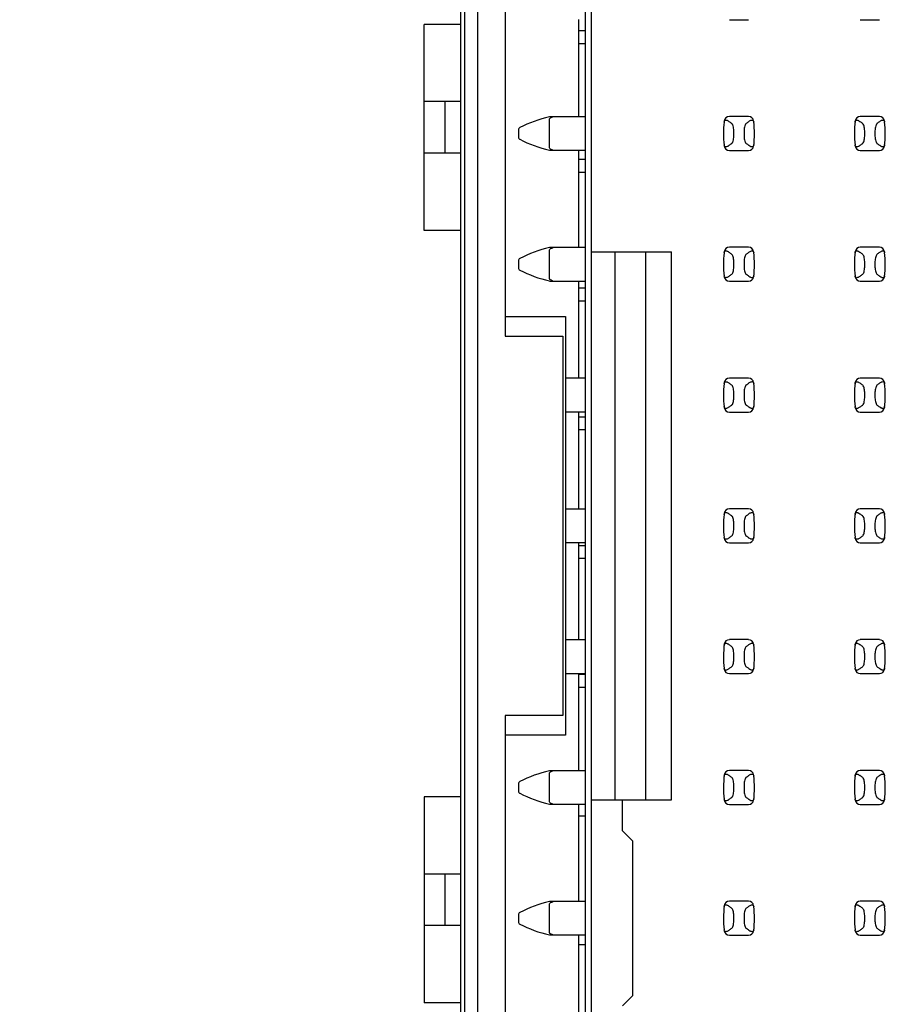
# Model space of a CAD drawing. Header units: inches. Extents: x 0 to 34, y 0 to 22.
# Tile 11 of 36: x 6.2 to 7.6, y 12.5 to 14. Entities that reach past the tile are written whole.
import ezdxf

# ---------------------------------------------------------------- set-up
doc = ezdxf.new("R2010")
doc.units = ezdxf.units.IN
doc.header["$LTSCALE"] = 1.87
doc.header["$MEASUREMENT"] = 0
doc.layers.get('0').update_dxf_attribs({"linetype": 'CONTINUOUS'})
doc.layers.add('DIMENSIONS', color=7, linetype='CONTINUOUS')
doc.styles.get("Standard").update_dxf_attribs({"font": 'txt', "width": 0.8})
doc.dimstyles.new('DIMSTYLE_1', dxfattribs={"dimtxt": 0.125, "dimasz": 0.18, "dimexe": 0.125, "dimexo": 0.0625, "dimgap": 0.03125, "dimtad": 0, "dimtih": 1, "dimtoh": 1, "dimlfac": 0.5, "dimzin": 4, "dimdsep": 46, "dimtxsty": 'STANDARD', "dimblk": '_FILLED', "dimblk1": '_FILLED', "dimblk2": '_FILLED', "dimcen": 0.09, "dimadec": 0, "dimazin": 0, "dimtp": 0.001, "dimtm": 0.001, "dimtfac": 1, "dimtofl": 0, "dimtmove": 0, "dimatfit": 3, "dimldrblk": '_FILLED', "dimfxl": 1, "dimtolj": 1, "dimtzin": 4, "dimarcsym": 0})

# ---------------------------------------------------------------- blocks, each defined once
blk = doc.blocks.new('*D4')
at = {"layer": 'DIMENSIONS', "color": 2, "linetype": 'CONTINUOUS'}
blk.add_line((7.0029, 15.3859), (6.1961, 15.3859), dxfattribs=at)
at = {"layer": 'DIMENSIONS', "color": 2, "linetype": 'CONTINUOUS', "insert": (6.1336, 15.4484), "char_height": 0.125, "width": 1.225, "attachment_point": 3, "line_spacing_factor": 0.9}
blk.add_mtext('4.15{\\Ftxt.shx;\\W1.000000;\\H0.125000; }[105.4]', dxfattribs=at)
blk = doc.blocks.new('_FILLED')
at = {"color": 0, "linetype": 'BYBLOCK'}
blk.add_solid([(0, 0), (-1, 0.1736), (-1, -0.1736)], dxfattribs=at)
blk = doc.blocks.new('*D5')
at = {"layer": 'DIMENSIONS', "color": 2, "linetype": 'CONTINUOUS'}
blk.add_line((6.8779, 16.3739), (6.1961, 16.3739), dxfattribs=at)
at = {"layer": 'DIMENSIONS', "color": 2, "linetype": 'CONTINUOUS', "insert": (6.1336, 16.4364), "char_height": 0.125, "width": 1.225, "attachment_point": 3, "line_spacing_factor": 0.9}
blk.add_mtext('4.64{\\Ftxt.shx;\\W1.000000;\\H0.125000; }[117.9]', dxfattribs=at)
blk = doc.blocks.new('*D6')
at = {"layer": 'DIMENSIONS', "color": 2, "linetype": 'CONTINUOUS'}
blk.add_line((6.8759, 16.7179), (6.1961, 16.7179), dxfattribs=at)
at = {"layer": 'DIMENSIONS', "color": 2, "linetype": 'CONTINUOUS', "insert": (6.1336, 16.7804), "char_height": 0.125, "width": 1.225, "attachment_point": 3, "line_spacing_factor": 0.9}
blk.add_mtext('4.81{\\Ftxt.shx;\\W1.000000;\\H0.125000; }[122.3]', dxfattribs=at)
blk = doc.blocks.new('*D7')
at = {"layer": 'DIMENSIONS', "color": 2, "linetype": 'CONTINUOUS'}
blk.add_line((6.8489, 16.9739), (6.1961, 16.9739), dxfattribs=at)
at = {"layer": 'DIMENSIONS', "color": 2, "linetype": 'CONTINUOUS', "insert": (6.1336, 17.0364), "char_height": 0.125, "width": 1.225, "attachment_point": 3, "line_spacing_factor": 0.9}
blk.add_mtext('4.94{\\Ftxt.shx;\\W1.000000;\\H0.125000; }[125.5]', dxfattribs=at)

msp = doc.modelspace()

# ---------------------------------------------------------------- linework, layer by layer
at = {"color": 7, "linetype": 'CONTINUOUS'}
for p, q in [((6.9114, 6.8459), (6.9114, 16.9739)), ((6.9314, 6.9059), (6.9314, 16.9139)), ((7.0954, 15.3859), (7.0954, 8.4319)), ((7.1053, 8.465), (7.1053, 15.3548)), ((6.9054, 8.5938), (6.9054, 15.2279)), ((6.9734, 14.1199), (6.9734, 13.4999)), ((6.9054, 13.9767), (6.8493, 13.9767)), ((6.8494, 13.6617), (6.8494, 13.9767)), ((7.0854, 13.9843), (7.0854, 13.8355)), ((7.3158, 13.9839), (7.3451, 13.9839)), ((7.5158, 13.9839), (7.5451, 13.9839)), ((7.0954, 13.9669), (7.0854, 13.9669)), ((7.0954, 13.9472), (7.0854, 13.9472)), ((6.9054, 13.8586), (6.8494, 13.8586)), ((6.8808, 13.8586), (6.8809, 13.7798)), ((7.0954, 13.8355), (7.0407, 13.8355)), ((7.0407, 13.7881), (7.0407, 13.8316)), ((7.0444, 13.8347), (7.0461, 13.8355)), ((7.3138, 13.8293), (7.3151, 13.8284)), ((7.3451, 13.8359), (7.3158, 13.8359)), ((7.3527, 13.8289), (7.3531, 13.8273)), ((7.5138, 13.8293), (7.5151, 13.8284)), ((7.5451, 13.8359), (7.5158, 13.8359)), ((7.5527, 13.8289), (7.5531, 13.8273)), ((6.9934, 13.8153), (6.9934, 13.8044)), ((7.3226, 13.8056), (7.3226, 13.8141)), ((7.3383, 13.8141), (7.3383, 13.8056)), ((7.5226, 13.8056), (7.5226, 13.8141)), ((7.5383, 13.8141), (7.5383, 13.8056)), ((7.3082, 13.7908), (7.3078, 13.7924)), ((7.3471, 13.7904), (7.3458, 13.7913)), ((7.5082, 13.7908), (7.5078, 13.7924)), ((7.5471, 13.7904), (7.5458, 13.7913)), ((6.9054, 13.7798), (6.8494, 13.7798)), ((7.0415, 13.7868), (7.0407, 13.7881)), ((7.0407, 13.7843), (7.0954, 13.7843)), ((7.0854, 13.7843), (7.0854, 13.6355)), ((7.3158, 13.7839), (7.3451, 13.7839)), ((7.5158, 13.7839), (7.5451, 13.7839)), ((7.0954, 13.77), (7.0854, 13.77)), ((7.0954, 13.7503), (7.0854, 13.7503)), ((6.9054, 13.6617), (6.8494, 13.6617)), ((7.0954, 13.6355), (7.0407, 13.6355)), ((7.0407, 13.5881), (7.0407, 13.6316)), ((7.0444, 13.6347), (7.0461, 13.6355)), ((7.1053, 13.6288), (7.2273, 13.6288)), ((7.1407, 13.6288), (7.1407, 12.791)), ((7.1879, 12.791), (7.1879, 13.6288)), ((7.2273, 12.791), (7.2273, 13.6288)), ((7.3138, 13.6293), (7.3151, 13.6284)), ((7.3451, 13.6359), (7.3158, 13.6359)), ((7.3527, 13.6289), (7.3531, 13.6273)), ((7.5138, 13.6293), (7.5151, 13.6284)), ((7.5451, 13.6359), (7.5158, 13.6359)), ((7.5527, 13.6289), (7.5531, 13.6273)), ((6.9934, 13.6153), (6.9934, 13.6044)), ((7.3226, 13.6056), (7.3226, 13.6141)), ((7.3383, 13.6141), (7.3383, 13.6056)), ((7.5226, 13.6056), (7.5226, 13.6141)), ((7.5383, 13.6141), (7.5383, 13.6056)), ((7.0415, 13.5868), (7.0407, 13.5881)), ((7.0407, 13.5843), (7.0954, 13.5843)), ((7.0854, 13.5843), (7.0854, 13.4355)), ((7.3082, 13.5908), (7.3078, 13.5924)), ((7.3158, 13.5839), (7.3451, 13.5839)), ((7.3471, 13.5904), (7.3458, 13.5913)), ((7.5082, 13.5908), (7.5078, 13.5924)), ((7.5158, 13.5839), (7.5451, 13.5839)), ((7.5471, 13.5904), (7.5458, 13.5913)), ((7.0954, 13.5732), (7.0854, 13.5732)), ((7.0954, 13.5535), (7.0854, 13.5535)), ((6.9734, 13.5299), (7.0654, 13.5299)), ((7.0654, 13.5299), (7.0654, 12.8899)), ((6.9734, 13.4999), (7.0614, 13.4999)), ((7.0614, 13.4999), (7.0614, 12.9199)), ((7.0954, 13.4355), (7.0654, 13.4355)), ((7.3451, 13.4359), (7.3158, 13.4359)), ((7.5451, 13.4359), (7.5158, 13.4359)), ((7.3138, 13.4293), (7.3151, 13.4284)), ((7.3527, 13.4289), (7.3531, 13.4273)), ((7.5138, 13.4293), (7.5151, 13.4284)), ((7.5527, 13.4289), (7.5531, 13.4273)), ((7.3226, 13.4056), (7.3226, 13.4141)), ((7.3383, 13.4141), (7.3383, 13.4056)), ((7.5226, 13.4056), (7.5226, 13.4141)), ((7.5383, 13.4141), (7.5383, 13.4056)), ((7.3082, 13.3908), (7.3078, 13.3924)), ((7.3471, 13.3904), (7.3458, 13.3913)), ((7.5082, 13.3908), (7.5078, 13.3924)), ((7.5471, 13.3904), (7.5458, 13.3913)), ((7.0654, 13.3843), (7.0954, 13.3843)), ((7.0854, 13.3843), (7.0854, 13.2355)), ((7.0954, 13.3763), (7.0854, 13.3763)), ((7.3158, 13.3839), (7.3451, 13.3839)), ((7.5158, 13.3839), (7.5451, 13.3839)), ((7.0954, 13.3566), (7.0854, 13.3566)), ((7.0954, 13.2355), (7.0654, 13.2355)), ((7.3451, 13.2359), (7.3158, 13.2359)), ((7.5451, 13.2359), (7.5158, 13.2359)), ((7.3138, 13.2293), (7.3151, 13.2284)), ((7.3527, 13.2289), (7.3531, 13.2273)), ((7.5138, 13.2293), (7.5151, 13.2284)), ((7.5527, 13.2289), (7.5531, 13.2273)), ((7.3226, 13.2056), (7.3226, 13.2141)), ((7.3383, 13.2141), (7.3383, 13.2056)), ((7.5226, 13.2056), (7.5226, 13.2141)), ((7.5383, 13.2141), (7.5383, 13.2056)), ((7.3082, 13.1908), (7.3078, 13.1924)), ((7.3471, 13.1904), (7.3458, 13.1913)), ((7.5082, 13.1908), (7.5078, 13.1924)), ((7.5471, 13.1904), (7.5458, 13.1913)), ((7.0654, 13.1843), (7.0954, 13.1843)), ((7.0854, 13.1843), (7.0854, 13.0355)), ((7.0954, 13.1795), (7.0854, 13.1795)), ((7.3158, 13.1839), (7.3451, 13.1839)), ((7.5158, 13.1839), (7.5451, 13.1839)), ((7.0954, 13.1598), (7.0854, 13.1598)), ((7.0954, 13.0355), (7.0654, 13.0355)), ((7.3138, 13.0293), (7.3151, 13.0284)), ((7.3451, 13.0359), (7.3158, 13.0359)), ((7.3527, 13.0289), (7.3531, 13.0273)), ((7.5138, 13.0293), (7.5151, 13.0284)), ((7.5451, 13.0359), (7.5158, 13.0359)), ((7.5527, 13.0289), (7.5531, 13.0273)), ((7.3226, 13.0056), (7.3226, 13.0141)), ((7.3383, 13.0141), (7.3383, 13.0056)), ((7.5226, 13.0056), (7.5226, 13.0141)), ((7.5383, 13.0141), (7.5383, 13.0056)), ((7.0654, 12.9843), (7.0954, 12.9843)), ((7.0854, 12.9843), (7.0854, 12.8355)), ((7.0954, 12.9826), (7.0854, 12.9826)), ((7.3082, 12.9908), (7.3078, 12.9924)), ((7.3158, 12.9839), (7.3451, 12.9839)), ((7.3471, 12.9904), (7.3458, 12.9913)), ((7.5082, 12.9908), (7.5078, 12.9924)), ((7.5158, 12.9839), (7.5451, 12.9839)), ((7.5471, 12.9904), (7.5458, 12.9913)), ((7.0954, 12.9629), (7.0854, 12.9629)), ((6.9734, 12.9199), (6.9734, 12.2999)), ((7.0614, 12.9199), (6.9734, 12.9199)), ((7.0654, 12.8899), (6.9734, 12.8899)), ((7.0954, 12.8355), (7.0407, 12.8355)), ((7.0407, 12.7881), (7.0407, 12.8316)), ((7.0444, 12.8347), (7.0461, 12.8355)), ((7.3138, 12.8293), (7.3151, 12.8284)), ((7.3451, 12.8359), (7.3158, 12.8359)), ((7.3527, 12.8289), (7.3531, 12.8273)), ((7.5138, 12.8293), (7.5151, 12.8284)), ((7.5451, 12.8359), (7.5158, 12.8359)), ((7.5527, 12.8289), (7.5531, 12.8273)), ((6.9934, 12.8153), (6.9934, 12.8044)), ((7.3226, 12.8056), (7.3226, 12.8141)), ((7.3383, 12.8141), (7.3383, 12.8056)), ((7.5226, 12.8056), (7.5226, 12.8141)), ((7.5383, 12.8141), (7.5383, 12.8056)), ((6.9054, 12.7956), (6.8493, 12.7956)), ((6.8494, 12.7956), (6.8494, 12.4806)), ((7.0415, 12.7868), (7.0407, 12.7881)), ((7.0407, 12.7843), (7.0954, 12.7843)), ((7.0854, 12.7843), (7.0854, 12.6355)), ((7.1053, 12.791), (7.2273, 12.791)), ((7.1525, 12.7437), (7.1525, 12.791)), ((7.3082, 12.7908), (7.3078, 12.7924)), ((7.3158, 12.7839), (7.3451, 12.7839)), ((7.3471, 12.7904), (7.3458, 12.7913)), ((7.5082, 12.7908), (7.5078, 12.7924)), ((7.5158, 12.7839), (7.5451, 12.7839)), ((7.5471, 12.7904), (7.5458, 12.7913)), ((7.0954, 12.7661), (7.0854, 12.7661)), ((7.1683, 12.728), (7.1525, 12.7437)), ((7.1683, 12.4918), (7.1683, 12.728)), ((6.9054, 12.6775), (6.8494, 12.6775)), ((6.8808, 12.6775), (6.8809, 12.5987)), ((7.0954, 12.6355), (7.0407, 12.6355)), ((7.0444, 12.6347), (7.0461, 12.6355)), ((7.3451, 12.6359), (7.3158, 12.6359)), ((7.5451, 12.6359), (7.5158, 12.6359)), ((7.0407, 12.5881), (7.0407, 12.6316)), ((7.3138, 12.6293), (7.3151, 12.6284)), ((7.3527, 12.6289), (7.3531, 12.6273)), ((7.5138, 12.6293), (7.5151, 12.6284)), ((7.5527, 12.6289), (7.5531, 12.6273)), ((6.9934, 12.6153), (6.9934, 12.6044)), ((7.3226, 12.6056), (7.3226, 12.6141)), ((7.3383, 12.6141), (7.3383, 12.6056)), ((7.5226, 12.6056), (7.5226, 12.6141)), ((7.5383, 12.6141), (7.5383, 12.6056)), ((6.9054, 12.5987), (6.8494, 12.5987)), ((7.0415, 12.5868), (7.0407, 12.5881)), ((7.3082, 12.5908), (7.3078, 12.5924)), ((7.3471, 12.5904), (7.3458, 12.5913)), ((7.5082, 12.5908), (7.5078, 12.5924)), ((7.5471, 12.5904), (7.5458, 12.5913)), ((7.0407, 12.5843), (7.0954, 12.5843)), ((7.0854, 12.5843), (7.0854, 12.4355)), ((7.3158, 12.5839), (7.3451, 12.5839)), ((7.5158, 12.5839), (7.5451, 12.5839)), ((7.0954, 12.5692), (7.0854, 12.5692)), ((7.1525, 12.476), (7.1683, 12.4918)), ((6.9054, 12.4806), (6.8494, 12.4806))]:
    msp.add_line(p, q, dxfattribs=at)
for centre, radius, start, end in [((7.088, 13.6375), 0.2035, 103.4363, 116.9945), ((7.4643, 13.8099), 0.1575, 173.6288, 186.5479), ((7.3158, 13.828), 0.00787, 90, 173.0471), ((7.3451, 13.828), 0.00787, 6.9529, 90), ((7.1966, 13.8099), 0.1575, 353.0989, 6.5479), ((7.6643, 13.8099), 0.1575, 173.0989, 186.5479), ((7.5158, 13.828), 0.00787, 90, 173.0471), ((7.5451, 13.828), 0.00787, 6.9529, 90), ((7.3966, 13.8099), 0.1575, 353.0989, 6.5479), ((6.9974, 13.8153), 0.00394, 116.9945, 180), ((6.9974, 13.8044), 0.00394, 180, 243.0055), ((7.088, 13.9823), 0.2035, 243.0055, 256.5637), ((7.3158, 13.7918), 0.00787, 186.9529, 270), ((7.3451, 13.7918), 0.00787, 270, 353.0471), ((7.5158, 13.7918), 0.00787, 186.9529, 270), ((7.5451, 13.7918), 0.00787, 270, 353.0471), ((7.088, 13.4375), 0.2035, 103.4363, 116.9945), ((7.4643, 13.6099), 0.1575, 173.6288, 186.5479), ((7.3158, 13.628), 0.00787, 90, 173.0471), ((7.3451, 13.628), 0.00787, 6.9529, 90), ((7.1966, 13.6099), 0.1575, 353.0989, 6.5479), ((7.6643, 13.6099), 0.1575, 173.0989, 186.5479), ((7.5158, 13.628), 0.00787, 90, 173.0471), ((7.5451, 13.628), 0.00787, 6.9529, 90), ((7.3966, 13.6099), 0.1575, 353.0989, 6.5479), ((6.9974, 13.6153), 0.00394, 116.9945, 180), ((6.9974, 13.6044), 0.00394, 180, 243.0055), ((7.088, 13.7823), 0.2035, 243.0055, 256.5637), ((7.3158, 13.5918), 0.00787, 186.9529, 270), ((7.3451, 13.5918), 0.00787, 270, 353.0471), ((7.5158, 13.5918), 0.00787, 186.9529, 270), ((7.5451, 13.5918), 0.00787, 270, 353.0471), ((7.3158, 13.428), 0.00787, 90, 173.0471), ((7.3451, 13.428), 0.00787, 6.9529, 90), ((7.5158, 13.428), 0.00787, 90, 173.0471), ((7.5451, 13.428), 0.00787, 6.9529, 90), ((7.4643, 13.4099), 0.1575, 173.6288, 186.5479), ((7.1966, 13.4099), 0.1575, 353.0989, 6.5479), ((7.6643, 13.4099), 0.1575, 173.0989, 186.5479), ((7.3966, 13.4099), 0.1575, 353.0989, 6.5479), ((7.3158, 13.3918), 0.00787, 186.9529, 270), ((7.3451, 13.3918), 0.00787, 270, 353.0471), ((7.5158, 13.3918), 0.00787, 186.9529, 270), ((7.5451, 13.3918), 0.00787, 270, 353.0471), ((7.3158, 13.228), 0.00787, 90, 173.0471), ((7.3451, 13.228), 0.00787, 6.9529, 90), ((7.5158, 13.228), 0.00787, 90, 173.0471), ((7.5451, 13.228), 0.00787, 6.9529, 90), ((7.4643, 13.2099), 0.1575, 173.6288, 186.5479), ((7.1966, 13.2099), 0.1575, 353.0989, 6.5479), ((7.6643, 13.2099), 0.1575, 173.0989, 186.5479), ((7.3966, 13.2099), 0.1575, 353.0989, 6.5479), ((7.3158, 13.1918), 0.00787, 186.9529, 270), ((7.3451, 13.1918), 0.00787, 270, 353.0471), ((7.5158, 13.1918), 0.00787, 186.9529, 270), ((7.5451, 13.1918), 0.00787, 270, 353.0471), ((7.4643, 13.0099), 0.1575, 173.0989, 186.5479), ((7.3158, 13.028), 0.00787, 90, 173.0471), ((7.3451, 13.028), 0.00787, 6.9529, 90), ((7.1966, 13.0099), 0.1575, 353.0989, 6.5479), ((7.6643, 13.0099), 0.1575, 173.0989, 186.5479), ((7.5158, 13.028), 0.00787, 90, 173.0471), ((7.5451, 13.028), 0.00787, 6.9529, 90), ((7.3966, 13.0099), 0.1575, 353.0989, 6.5479), ((7.3158, 12.9918), 0.00787, 186.9529, 270), ((7.3451, 12.9918), 0.00787, 270, 353.0471), ((7.5158, 12.9918), 0.00787, 186.9529, 270), ((7.5451, 12.9918), 0.00787, 270, 353.0471), ((7.088, 12.6375), 0.2035, 103.4363, 116.9945), ((7.4643, 12.8099), 0.1575, 173.0989, 186.5479), ((7.3158, 12.828), 0.00787, 90, 173.0471), ((7.3451, 12.828), 0.00787, 6.9529, 90), ((7.1966, 12.8099), 0.1575, 353.0989, 6.5479), ((7.6643, 12.8099), 0.1575, 173.0989, 186.5479), ((7.5158, 12.828), 0.00787, 90, 173.0471), ((7.5451, 12.828), 0.00787, 6.9529, 90), ((7.3966, 12.8099), 0.1575, 353.0989, 6.5479), ((6.9974, 12.8153), 0.00394, 116.9945, 180), ((6.9974, 12.8044), 0.00394, 180, 243.0055), ((7.088, 12.9823), 0.2035, 243.0055, 256.5637), ((7.3158, 12.7918), 0.00787, 186.9529, 270), ((7.3451, 12.7918), 0.00787, 270, 353.0471), ((7.5158, 12.7918), 0.00787, 186.9529, 270), ((7.5451, 12.7918), 0.00787, 270, 353.0471), ((7.088, 12.4375), 0.2035, 103.4363, 116.9945), ((7.3158, 12.628), 0.00787, 90, 173.0471), ((7.3451, 12.628), 0.00787, 6.9529, 90), ((7.5158, 12.628), 0.00787, 90, 173.0471), ((7.5451, 12.628), 0.00787, 6.9529, 90), ((6.9974, 12.6153), 0.00394, 116.9945, 180), ((7.4643, 12.6099), 0.1575, 173.0989, 186.5479), ((7.1966, 12.6099), 0.1575, 353.0989, 6.5479), ((7.6643, 12.6099), 0.1575, 173.0989, 186.5479), ((7.3966, 12.6099), 0.1575, 353.0989, 6.5479), ((6.9974, 12.6044), 0.00394, 180, 243.0055), ((7.088, 12.7823), 0.2035, 243.0055, 256.5637), ((7.3158, 12.5918), 0.00787, 186.9529, 270), ((7.3451, 12.5918), 0.00787, 270, 353.0471), ((7.5158, 12.5918), 0.00787, 186.9529, 270), ((7.5451, 12.5918), 0.00787, 270, 353.0471)]:
    msp.add_arc(centre, radius, start, end, dxfattribs=at)
for centre, start_param, end_param in [((7.6866, 13.8634), -2.804032, -2.774684), ((6.9743, 13.8634), -0.366909, -0.33756), ((7.8866, 13.8634), -2.804032, -2.774684), ((7.1743, 13.8634), -0.366909, -0.33756), ((7.6866, 13.7564), 2.774684, 2.804032), ((6.9743, 13.7564), 0.33756, 0.366909), ((7.8866, 13.7564), 2.774684, 2.804032), ((7.1743, 13.7564), 0.33756, 0.366909), ((7.6866, 13.6634), -2.804032, -2.774684), ((6.9743, 13.6634), -0.366909, -0.33756), ((7.8866, 13.6634), -2.804032, -2.774684), ((7.1743, 13.6634), -0.366909, -0.33756), ((7.6866, 13.5564), 2.774684, 2.804032), ((6.9743, 13.5564), 0.33756, 0.366909), ((7.8866, 13.5564), 2.774684, 2.804032), ((7.1743, 13.5564), 0.33756, 0.366909), ((7.6866, 13.4634), -2.804032, -2.774684), ((6.9743, 13.4634), -0.366909, -0.33756), ((7.8866, 13.4634), -2.804032, -2.774684), ((7.1743, 13.4634), -0.366909, -0.33756), ((7.6866, 13.3564), 2.774684, 2.804032), ((6.9743, 13.3564), 0.33756, 0.366909), ((7.8866, 13.3564), 2.774684, 2.804032), ((7.1743, 13.3564), 0.33756, 0.366909), ((7.6866, 13.2634), -2.804032, -2.774684), ((6.9743, 13.2634), -0.366909, -0.33756), ((7.8866, 13.2634), -2.804032, -2.774684), ((7.1743, 13.2634), -0.366909, -0.33756), ((7.6866, 13.1564), 2.774684, 2.804032), ((6.9743, 13.1564), 0.33756, 0.366909), ((7.8866, 13.1564), 2.774684, 2.804032), ((7.1743, 13.1564), 0.33756, 0.366909), ((7.6866, 13.0634), -2.804032, -2.774684), ((6.9743, 13.0634), -0.366909, -0.33756), ((7.8866, 13.0634), -2.804032, -2.774684), ((7.1743, 13.0634), -0.366909, -0.33756), ((7.6866, 12.9564), 2.774684, 2.804032), ((6.9743, 12.9564), 0.33756, 0.366909), ((7.8866, 12.9564), 2.774684, 2.804032), ((7.1743, 12.9564), 0.33756, 0.366909), ((7.6866, 12.8634), -2.804032, -2.774684), ((6.9743, 12.8634), -0.366909, -0.33756), ((7.8866, 12.8634), -2.804032, -2.774684), ((7.1743, 12.8634), -0.366909, -0.33756), ((7.6866, 12.7564), 2.774684, 2.804032), ((6.9743, 12.7564), 0.33756, 0.366909), ((7.8866, 12.7564), 2.774684, 2.804032), ((7.1743, 12.7564), 0.33756, 0.366909), ((7.6866, 12.6634), -2.804032, -2.774684), ((6.9743, 12.6634), -0.366909, -0.33756), ((7.8866, 12.6634), -2.804032, -2.774684), ((7.1743, 12.6634), -0.366909, -0.33756), ((7.6866, 12.5564), 2.774684, 2.804032), ((6.9743, 12.5564), 0.33756, 0.366909), ((7.8866, 12.5564), 2.774684, 2.804032), ((7.1743, 12.5564), 0.33756, 0.366909)]:
    msp.add_ellipse(centre, major_axis=(0.3937, 0), ratio=0.267949, start_param=start_param, end_param=end_param, dxfattribs=at)
for points, knots in [([(7.0407, 13.8316), (7.0408, 13.832), (7.0413, 13.8329), (7.0427, 13.8339), (7.0438, 13.8344), (7.0444, 13.8347)], [0, 0, 0, 0, 0.250852, 0.624902, 1, 1, 1, 1]), ([(7.3078, 13.8273), (7.3079, 13.8283), (7.3085, 13.83), (7.3106, 13.8305), (7.3123, 13.8301), (7.3133, 13.8296), (7.3138, 13.8293)], [0, 0, 0, 0, 0.362079, 0.563606, 0.76903, 1, 1, 1, 1]), ([(7.3226, 13.8141), (7.3226, 13.8166), (7.3222, 13.82), (7.3207, 13.8238), (7.3196, 13.8252), (7.3191, 13.8255)], [0, 0, 0, 0, 0.604658, 0.834309, 1, 1, 1, 1]), ([(7.3418, 13.8255), (7.3413, 13.8252), (7.3403, 13.8238), (7.3387, 13.82), (7.3383, 13.8166), (7.3383, 13.8141)], [0, 0, 0, 0, 0.165672, 0.395352, 1, 1, 1, 1]), ([(7.3458, 13.8284), (7.3464, 13.8289), (7.3475, 13.8296), (7.3493, 13.8304), (7.3513, 13.8305), (7.3524, 13.8295), (7.3527, 13.8289)], [0, 0, 0, 0, 0.275923, 0.516898, 0.733601, 1, 1, 1, 1]), ([(7.5078, 13.8273), (7.5079, 13.8283), (7.5085, 13.83), (7.5106, 13.8305), (7.5123, 13.8301), (7.5133, 13.8296), (7.5138, 13.8293)], [0, 0, 0, 0, 0.362079, 0.563606, 0.76903, 1, 1, 1, 1]), ([(7.5226, 13.8141), (7.5226, 13.8166), (7.5222, 13.82), (7.5207, 13.8238), (7.5196, 13.8252), (7.5191, 13.8255)], [0, 0, 0, 0, 0.604658, 0.834309, 1, 1, 1, 1]), ([(7.5418, 13.8255), (7.5413, 13.8252), (7.5403, 13.8238), (7.5387, 13.82), (7.5383, 13.8166), (7.5383, 13.8141)], [0, 0, 0, 0, 0.165672, 0.395352, 1, 1, 1, 1]), ([(7.5458, 13.8284), (7.5464, 13.8289), (7.5475, 13.8296), (7.5493, 13.8304), (7.5513, 13.8305), (7.5524, 13.8295), (7.5527, 13.8289)], [0, 0, 0, 0, 0.275923, 0.516898, 0.733601, 1, 1, 1, 1]), ([(7.3151, 13.7913), (7.3145, 13.7909), (7.3134, 13.7901), (7.3116, 13.7894), (7.3096, 13.7892), (7.3085, 13.7902), (7.3082, 13.7908)], [0, 0, 0, 0, 0.275924, 0.516898, 0.733602, 1, 1, 1, 1]), ([(7.3191, 13.7942), (7.3196, 13.7946), (7.3207, 13.7959), (7.3222, 13.7997), (7.3226, 13.8031), (7.3226, 13.8056)], [0, 0, 0, 0, 0.165672, 0.395352, 1, 1, 1, 1]), ([(7.3383, 13.8056), (7.3383, 13.8031), (7.3387, 13.7997), (7.3403, 13.7959), (7.3413, 13.7946), (7.3418, 13.7942)], [0, 0, 0, 0, 0.604658, 0.834309, 1, 1, 1, 1]), ([(7.3531, 13.7924), (7.353, 13.7914), (7.3524, 13.7897), (7.3503, 13.7892), (7.3486, 13.7896), (7.3476, 13.7901), (7.3471, 13.7904)], [0, 0, 0, 0, 0.36207, 0.563496, 0.768917, 1, 1, 1, 1]), ([(7.5151, 13.7913), (7.5145, 13.7909), (7.5134, 13.7901), (7.5116, 13.7894), (7.5096, 13.7892), (7.5085, 13.7902), (7.5082, 13.7908)], [0, 0, 0, 0, 0.275924, 0.516898, 0.733602, 1, 1, 1, 1]), ([(7.5191, 13.7942), (7.5196, 13.7946), (7.5207, 13.7959), (7.5222, 13.7997), (7.5226, 13.8031), (7.5226, 13.8056)], [0, 0, 0, 0, 0.165672, 0.395352, 1, 1, 1, 1]), ([(7.5383, 13.8056), (7.5383, 13.8031), (7.5387, 13.7997), (7.5403, 13.7959), (7.5413, 13.7946), (7.5418, 13.7942)], [0, 0, 0, 0, 0.604658, 0.834309, 1, 1, 1, 1]), ([(7.5531, 13.7924), (7.553, 13.7914), (7.5524, 13.7897), (7.5503, 13.7892), (7.5486, 13.7896), (7.5476, 13.7901), (7.5471, 13.7904)], [0, 0, 0, 0, 0.36207, 0.563496, 0.768917, 1, 1, 1, 1]), ([(7.0461, 13.7843), (7.0453, 13.7846), (7.0437, 13.7854), (7.0421, 13.7862), (7.0415, 13.7868)], [0, 0, 0, 0, 0.499969, 1, 1, 1, 1]), ([(7.0407, 13.6316), (7.0408, 13.632), (7.0413, 13.6329), (7.0427, 13.6339), (7.0438, 13.6344), (7.0444, 13.6347)], [0, 0, 0, 0, 0.250852, 0.624902, 1, 1, 1, 1]), ([(7.3078, 13.6273), (7.3079, 13.6283), (7.3085, 13.63), (7.3106, 13.6305), (7.3123, 13.6301), (7.3133, 13.6296), (7.3138, 13.6293)], [0, 0, 0, 0, 0.362079, 0.563606, 0.76903, 1, 1, 1, 1]), ([(7.3226, 13.6141), (7.3226, 13.6166), (7.3222, 13.62), (7.3207, 13.6238), (7.3196, 13.6252), (7.3191, 13.6255)], [0, 0, 0, 0, 0.604658, 0.834309, 1, 1, 1, 1]), ([(7.3418, 13.6255), (7.3413, 13.6252), (7.3403, 13.6238), (7.3387, 13.62), (7.3383, 13.6166), (7.3383, 13.6141)], [0, 0, 0, 0, 0.165672, 0.395352, 1, 1, 1, 1]), ([(7.3458, 13.6284), (7.3464, 13.6289), (7.3475, 13.6296), (7.3493, 13.6304), (7.3513, 13.6305), (7.3524, 13.6295), (7.3527, 13.6289)], [0, 0, 0, 0, 0.275923, 0.516898, 0.733601, 1, 1, 1, 1]), ([(7.5078, 13.6273), (7.5079, 13.6283), (7.5085, 13.63), (7.5106, 13.6305), (7.5123, 13.6301), (7.5133, 13.6296), (7.5138, 13.6293)], [0, 0, 0, 0, 0.362079, 0.563606, 0.76903, 1, 1, 1, 1]), ([(7.5226, 13.6141), (7.5226, 13.6166), (7.5222, 13.62), (7.5207, 13.6238), (7.5196, 13.6252), (7.5191, 13.6255)], [0, 0, 0, 0, 0.604658, 0.834309, 1, 1, 1, 1]), ([(7.5418, 13.6255), (7.5413, 13.6252), (7.5403, 13.6238), (7.5387, 13.62), (7.5383, 13.6166), (7.5383, 13.6141)], [0, 0, 0, 0, 0.165672, 0.395352, 1, 1, 1, 1]), ([(7.5458, 13.6284), (7.5464, 13.6289), (7.5475, 13.6296), (7.5493, 13.6304), (7.5513, 13.6305), (7.5524, 13.6295), (7.5527, 13.6289)], [0, 0, 0, 0, 0.275923, 0.516898, 0.733601, 1, 1, 1, 1]), ([(7.3191, 13.5942), (7.3196, 13.5946), (7.3207, 13.5959), (7.3222, 13.5997), (7.3226, 13.6031), (7.3226, 13.6056)], [0, 0, 0, 0, 0.165672, 0.395352, 1, 1, 1, 1]), ([(7.3383, 13.6056), (7.3383, 13.6031), (7.3387, 13.5997), (7.3403, 13.5959), (7.3413, 13.5946), (7.3418, 13.5942)], [0, 0, 0, 0, 0.604658, 0.834309, 1, 1, 1, 1]), ([(7.5191, 13.5942), (7.5196, 13.5946), (7.5207, 13.5959), (7.5222, 13.5997), (7.5226, 13.6031), (7.5226, 13.6056)], [0, 0, 0, 0, 0.165672, 0.395352, 1, 1, 1, 1]), ([(7.5383, 13.6056), (7.5383, 13.6031), (7.5387, 13.5997), (7.5403, 13.5959), (7.5413, 13.5946), (7.5418, 13.5942)], [0, 0, 0, 0, 0.604658, 0.834309, 1, 1, 1, 1]), ([(7.0461, 13.5843), (7.0453, 13.5846), (7.0437, 13.5854), (7.0421, 13.5862), (7.0415, 13.5868)], [0, 0, 0, 0, 0.499969, 1, 1, 1, 1]), ([(7.3151, 13.5913), (7.3145, 13.5909), (7.3134, 13.5901), (7.3116, 13.5894), (7.3096, 13.5892), (7.3085, 13.5902), (7.3082, 13.5908)], [0, 0, 0, 0, 0.275924, 0.516898, 0.733602, 1, 1, 1, 1]), ([(7.3531, 13.5924), (7.353, 13.5914), (7.3524, 13.5897), (7.3503, 13.5892), (7.3486, 13.5896), (7.3476, 13.5901), (7.3471, 13.5904)], [0, 0, 0, 0, 0.36207, 0.563496, 0.768917, 1, 1, 1, 1]), ([(7.5151, 13.5913), (7.5145, 13.5909), (7.5134, 13.5901), (7.5116, 13.5894), (7.5096, 13.5892), (7.5085, 13.5902), (7.5082, 13.5908)], [0, 0, 0, 0, 0.275924, 0.516898, 0.733602, 1, 1, 1, 1]), ([(7.5531, 13.5924), (7.553, 13.5914), (7.5524, 13.5897), (7.5503, 13.5892), (7.5486, 13.5896), (7.5476, 13.5901), (7.5471, 13.5904)], [0, 0, 0, 0, 0.36207, 0.563496, 0.768917, 1, 1, 1, 1]), ([(7.3078, 13.4273), (7.3079, 13.4283), (7.3085, 13.43), (7.3106, 13.4305), (7.3123, 13.4301), (7.3133, 13.4296), (7.3138, 13.4293)], [0, 0, 0, 0, 0.362079, 0.563606, 0.76903, 1, 1, 1, 1]), ([(7.3458, 13.4284), (7.3464, 13.4289), (7.3475, 13.4296), (7.3493, 13.4304), (7.3513, 13.4305), (7.3524, 13.4295), (7.3527, 13.4289)], [0, 0, 0, 0, 0.275923, 0.516898, 0.733601, 1, 1, 1, 1]), ([(7.5078, 13.4273), (7.5079, 13.4283), (7.5085, 13.43), (7.5106, 13.4305), (7.5123, 13.4301), (7.5133, 13.4296), (7.5138, 13.4293)], [0, 0, 0, 0, 0.362079, 0.563606, 0.76903, 1, 1, 1, 1]), ([(7.5458, 13.4284), (7.5464, 13.4289), (7.5475, 13.4296), (7.5493, 13.4304), (7.5513, 13.4305), (7.5524, 13.4295), (7.5527, 13.4289)], [0, 0, 0, 0, 0.275923, 0.516898, 0.733601, 1, 1, 1, 1]), ([(7.3226, 13.4141), (7.3226, 13.4166), (7.3222, 13.42), (7.3207, 13.4238), (7.3196, 13.4252), (7.3191, 13.4255)], [0, 0, 0, 0, 0.604658, 0.834309, 1, 1, 1, 1]), ([(7.3418, 13.4255), (7.3413, 13.4252), (7.3403, 13.4238), (7.3387, 13.42), (7.3383, 13.4166), (7.3383, 13.4141)], [0, 0, 0, 0, 0.165672, 0.395352, 1, 1, 1, 1]), ([(7.5226, 13.4141), (7.5226, 13.4166), (7.5222, 13.42), (7.5207, 13.4238), (7.5196, 13.4252), (7.5191, 13.4255)], [0, 0, 0, 0, 0.604658, 0.834309, 1, 1, 1, 1]), ([(7.5418, 13.4255), (7.5413, 13.4252), (7.5403, 13.4238), (7.5387, 13.42), (7.5383, 13.4166), (7.5383, 13.4141)], [0, 0, 0, 0, 0.165672, 0.395352, 1, 1, 1, 1]), ([(7.3191, 13.3942), (7.3196, 13.3946), (7.3207, 13.3959), (7.3222, 13.3997), (7.3226, 13.4031), (7.3226, 13.4056)], [0, 0, 0, 0, 0.165672, 0.395352, 1, 1, 1, 1]), ([(7.3383, 13.4056), (7.3383, 13.4031), (7.3387, 13.3997), (7.3403, 13.3959), (7.3413, 13.3946), (7.3418, 13.3942)], [0, 0, 0, 0, 0.604658, 0.834309, 1, 1, 1, 1]), ([(7.5191, 13.3942), (7.5196, 13.3946), (7.5207, 13.3959), (7.5222, 13.3997), (7.5226, 13.4031), (7.5226, 13.4056)], [0, 0, 0, 0, 0.165672, 0.395352, 1, 1, 1, 1]), ([(7.5383, 13.4056), (7.5383, 13.4031), (7.5387, 13.3997), (7.5403, 13.3959), (7.5413, 13.3946), (7.5418, 13.3942)], [0, 0, 0, 0, 0.604658, 0.834309, 1, 1, 1, 1]), ([(7.3151, 13.3913), (7.3145, 13.3909), (7.3134, 13.3901), (7.3116, 13.3894), (7.3096, 13.3892), (7.3085, 13.3902), (7.3082, 13.3908)], [0, 0, 0, 0, 0.275924, 0.516898, 0.733602, 1, 1, 1, 1]), ([(7.3531, 13.3924), (7.353, 13.3914), (7.3524, 13.3897), (7.3503, 13.3892), (7.3486, 13.3896), (7.3476, 13.3901), (7.3471, 13.3904)], [0, 0, 0, 0, 0.36207, 0.563496, 0.768917, 1, 1, 1, 1]), ([(7.5151, 13.3913), (7.5145, 13.3909), (7.5134, 13.3901), (7.5116, 13.3894), (7.5096, 13.3892), (7.5085, 13.3902), (7.5082, 13.3908)], [0, 0, 0, 0, 0.275924, 0.516898, 0.733602, 1, 1, 1, 1]), ([(7.5531, 13.3924), (7.553, 13.3914), (7.5524, 13.3897), (7.5503, 13.3892), (7.5486, 13.3896), (7.5476, 13.3901), (7.5471, 13.3904)], [0, 0, 0, 0, 0.36207, 0.563496, 0.768917, 1, 1, 1, 1]), ([(7.3078, 13.2273), (7.3079, 13.2283), (7.3085, 13.23), (7.3106, 13.2305), (7.3123, 13.2301), (7.3133, 13.2296), (7.3138, 13.2293)], [0, 0, 0, 0, 0.362079, 0.563606, 0.76903, 1, 1, 1, 1]), ([(7.3226, 13.2141), (7.3226, 13.2166), (7.3222, 13.22), (7.3207, 13.2238), (7.3196, 13.2252), (7.3191, 13.2255)], [0, 0, 0, 0, 0.604658, 0.834309, 1, 1, 1, 1]), ([(7.3418, 13.2255), (7.3413, 13.2252), (7.3403, 13.2238), (7.3387, 13.22), (7.3383, 13.2166), (7.3383, 13.2141)], [0, 0, 0, 0, 0.165672, 0.395352, 1, 1, 1, 1]), ([(7.3458, 13.2284), (7.3464, 13.2289), (7.3475, 13.2296), (7.3493, 13.2304), (7.3513, 13.2305), (7.3524, 13.2295), (7.3527, 13.2289)], [0, 0, 0, 0, 0.275923, 0.516898, 0.733601, 1, 1, 1, 1]), ([(7.5078, 13.2273), (7.5079, 13.2283), (7.5085, 13.23), (7.5106, 13.2305), (7.5123, 13.2301), (7.5133, 13.2296), (7.5138, 13.2293)], [0, 0, 0, 0, 0.362079, 0.563606, 0.76903, 1, 1, 1, 1]), ([(7.5226, 13.2141), (7.5226, 13.2166), (7.5222, 13.22), (7.5207, 13.2238), (7.5196, 13.2252), (7.5191, 13.2255)], [0, 0, 0, 0, 0.604658, 0.834309, 1, 1, 1, 1]), ([(7.5418, 13.2255), (7.5413, 13.2252), (7.5403, 13.2238), (7.5387, 13.22), (7.5383, 13.2166), (7.5383, 13.2141)], [0, 0, 0, 0, 0.165672, 0.395352, 1, 1, 1, 1]), ([(7.5458, 13.2284), (7.5464, 13.2289), (7.5475, 13.2296), (7.5493, 13.2304), (7.5513, 13.2305), (7.5524, 13.2295), (7.5527, 13.2289)], [0, 0, 0, 0, 0.275923, 0.516898, 0.733601, 1, 1, 1, 1]), ([(7.3191, 13.1942), (7.3196, 13.1946), (7.3207, 13.1959), (7.3222, 13.1997), (7.3226, 13.2031), (7.3226, 13.2056)], [0, 0, 0, 0, 0.165672, 0.395352, 1, 1, 1, 1]), ([(7.3383, 13.2056), (7.3383, 13.2031), (7.3387, 13.1997), (7.3403, 13.1959), (7.3413, 13.1946), (7.3418, 13.1942)], [0, 0, 0, 0, 0.604658, 0.834309, 1, 1, 1, 1]), ([(7.5191, 13.1942), (7.5196, 13.1946), (7.5207, 13.1959), (7.5222, 13.1997), (7.5226, 13.2031), (7.5226, 13.2056)], [0, 0, 0, 0, 0.165672, 0.395352, 1, 1, 1, 1]), ([(7.5383, 13.2056), (7.5383, 13.2031), (7.5387, 13.1997), (7.5403, 13.1959), (7.5413, 13.1946), (7.5418, 13.1942)], [0, 0, 0, 0, 0.604658, 0.834309, 1, 1, 1, 1]), ([(7.3151, 13.1913), (7.3145, 13.1909), (7.3134, 13.1901), (7.3116, 13.1894), (7.3096, 13.1892), (7.3085, 13.1902), (7.3082, 13.1908)], [0, 0, 0, 0, 0.275924, 0.516898, 0.733602, 1, 1, 1, 1]), ([(7.3531, 13.1924), (7.353, 13.1914), (7.3524, 13.1897), (7.3503, 13.1892), (7.3486, 13.1896), (7.3476, 13.1901), (7.3471, 13.1904)], [0, 0, 0, 0, 0.36207, 0.563496, 0.768917, 1, 1, 1, 1]), ([(7.5151, 13.1913), (7.5145, 13.1909), (7.5134, 13.1901), (7.5116, 13.1894), (7.5096, 13.1892), (7.5085, 13.1902), (7.5082, 13.1908)], [0, 0, 0, 0, 0.275924, 0.516898, 0.733602, 1, 1, 1, 1]), ([(7.5531, 13.1924), (7.553, 13.1914), (7.5524, 13.1897), (7.5503, 13.1892), (7.5486, 13.1896), (7.5476, 13.1901), (7.5471, 13.1904)], [0, 0, 0, 0, 0.36207, 0.563496, 0.768917, 1, 1, 1, 1]), ([(7.3078, 13.0273), (7.3079, 13.0283), (7.3085, 13.03), (7.3106, 13.0305), (7.3123, 13.0301), (7.3133, 13.0296), (7.3138, 13.0293)], [0, 0, 0, 0, 0.362079, 0.563606, 0.76903, 1, 1, 1, 1]), ([(7.3226, 13.0141), (7.3226, 13.0166), (7.3222, 13.02), (7.3207, 13.0238), (7.3196, 13.0252), (7.3191, 13.0255)], [0, 0, 0, 0, 0.604658, 0.834309, 1, 1, 1, 1]), ([(7.3418, 13.0255), (7.3413, 13.0252), (7.3403, 13.0238), (7.3387, 13.02), (7.3383, 13.0166), (7.3383, 13.0141)], [0, 0, 0, 0, 0.165672, 0.395352, 1, 1, 1, 1]), ([(7.3458, 13.0284), (7.3464, 13.0289), (7.3475, 13.0296), (7.3493, 13.0304), (7.3513, 13.0305), (7.3524, 13.0295), (7.3527, 13.0289)], [0, 0, 0, 0, 0.275923, 0.516898, 0.733601, 1, 1, 1, 1]), ([(7.5078, 13.0273), (7.5079, 13.0283), (7.5085, 13.03), (7.5106, 13.0305), (7.5123, 13.0301), (7.5133, 13.0296), (7.5138, 13.0293)], [0, 0, 0, 0, 0.362079, 0.563606, 0.76903, 1, 1, 1, 1]), ([(7.5226, 13.0141), (7.5226, 13.0166), (7.5222, 13.02), (7.5207, 13.0238), (7.5196, 13.0252), (7.5191, 13.0255)], [0, 0, 0, 0, 0.604658, 0.834309, 1, 1, 1, 1]), ([(7.5418, 13.0255), (7.5413, 13.0252), (7.5403, 13.0238), (7.5387, 13.02), (7.5383, 13.0166), (7.5383, 13.0141)], [0, 0, 0, 0, 0.165672, 0.395352, 1, 1, 1, 1]), ([(7.5458, 13.0284), (7.5464, 13.0289), (7.5475, 13.0296), (7.5493, 13.0304), (7.5513, 13.0305), (7.5524, 13.0295), (7.5527, 13.0289)], [0, 0, 0, 0, 0.275923, 0.516898, 0.733601, 1, 1, 1, 1]), ([(7.3191, 12.9942), (7.3196, 12.9946), (7.3207, 12.9959), (7.3222, 12.9997), (7.3226, 13.0031), (7.3226, 13.0056)], [0, 0, 0, 0, 0.165672, 0.395352, 1, 1, 1, 1]), ([(7.3383, 13.0056), (7.3383, 13.0031), (7.3387, 12.9997), (7.3403, 12.9959), (7.3413, 12.9946), (7.3418, 12.9942)], [0, 0, 0, 0, 0.604658, 0.834309, 1, 1, 1, 1]), ([(7.5191, 12.9942), (7.5196, 12.9946), (7.5207, 12.9959), (7.5222, 12.9997), (7.5226, 13.0031), (7.5226, 13.0056)], [0, 0, 0, 0, 0.165672, 0.395352, 1, 1, 1, 1]), ([(7.5383, 13.0056), (7.5383, 13.0031), (7.5387, 12.9997), (7.5403, 12.9959), (7.5413, 12.9946), (7.5418, 12.9942)], [0, 0, 0, 0, 0.604658, 0.834309, 1, 1, 1, 1]), ([(7.3151, 12.9913), (7.3145, 12.9909), (7.3134, 12.9901), (7.3116, 12.9894), (7.3096, 12.9892), (7.3085, 12.9902), (7.3082, 12.9908)], [0, 0, 0, 0, 0.275924, 0.516898, 0.733602, 1, 1, 1, 1]), ([(7.3531, 12.9924), (7.353, 12.9914), (7.3524, 12.9897), (7.3503, 12.9892), (7.3486, 12.9896), (7.3476, 12.9901), (7.3471, 12.9904)], [0, 0, 0, 0, 0.36207, 0.563496, 0.768917, 1, 1, 1, 1]), ([(7.5151, 12.9913), (7.5145, 12.9909), (7.5134, 12.9901), (7.5116, 12.9894), (7.5096, 12.9892), (7.5085, 12.9902), (7.5082, 12.9908)], [0, 0, 0, 0, 0.275924, 0.516898, 0.733602, 1, 1, 1, 1]), ([(7.5531, 12.9924), (7.553, 12.9914), (7.5524, 12.9897), (7.5503, 12.9892), (7.5486, 12.9896), (7.5476, 12.9901), (7.5471, 12.9904)], [0, 0, 0, 0, 0.36207, 0.563496, 0.768917, 1, 1, 1, 1]), ([(7.0407, 12.8316), (7.0408, 12.832), (7.0413, 12.8329), (7.0427, 12.8339), (7.0438, 12.8344), (7.0444, 12.8347)], [0, 0, 0, 0, 0.250852, 0.624902, 1, 1, 1, 1]), ([(7.3078, 12.8273), (7.3079, 12.8283), (7.3085, 12.83), (7.3106, 12.8305), (7.3123, 12.8301), (7.3133, 12.8296), (7.3138, 12.8293)], [0, 0, 0, 0, 0.362079, 0.563606, 0.76903, 1, 1, 1, 1]), ([(7.3458, 12.8284), (7.3464, 12.8289), (7.3475, 12.8296), (7.3493, 12.8304), (7.3513, 12.8305), (7.3524, 12.8295), (7.3527, 12.8289)], [0, 0, 0, 0, 0.275923, 0.516898, 0.733601, 1, 1, 1, 1]), ([(7.5078, 12.8273), (7.5079, 12.8283), (7.5085, 12.83), (7.5106, 12.8305), (7.5123, 12.8301), (7.5133, 12.8296), (7.5138, 12.8293)], [0, 0, 0, 0, 0.362079, 0.563606, 0.76903, 1, 1, 1, 1]), ([(7.5458, 12.8284), (7.5464, 12.8289), (7.5475, 12.8296), (7.5493, 12.8304), (7.5513, 12.8305), (7.5524, 12.8295), (7.5527, 12.8289)], [0, 0, 0, 0, 0.275923, 0.516898, 0.733601, 1, 1, 1, 1]), ([(7.3226, 12.8141), (7.3226, 12.8166), (7.3222, 12.82), (7.3207, 12.8238), (7.3196, 12.8252), (7.3191, 12.8255)], [0, 0, 0, 0, 0.604658, 0.834309, 1, 1, 1, 1]), ([(7.3418, 12.8255), (7.3413, 12.8252), (7.3403, 12.8238), (7.3387, 12.82), (7.3383, 12.8166), (7.3383, 12.8141)], [0, 0, 0, 0, 0.165672, 0.395352, 1, 1, 1, 1]), ([(7.5226, 12.8141), (7.5226, 12.8166), (7.5222, 12.82), (7.5207, 12.8238), (7.5196, 12.8252), (7.5191, 12.8255)], [0, 0, 0, 0, 0.604658, 0.834309, 1, 1, 1, 1]), ([(7.5418, 12.8255), (7.5413, 12.8252), (7.5403, 12.8238), (7.5387, 12.82), (7.5383, 12.8166), (7.5383, 12.8141)], [0, 0, 0, 0, 0.165672, 0.395352, 1, 1, 1, 1]), ([(7.3191, 12.7942), (7.3196, 12.7946), (7.3207, 12.7959), (7.3222, 12.7997), (7.3226, 12.8031), (7.3226, 12.8056)], [0, 0, 0, 0, 0.165672, 0.395352, 1, 1, 1, 1]), ([(7.3383, 12.8056), (7.3383, 12.8031), (7.3387, 12.7997), (7.3403, 12.7959), (7.3413, 12.7946), (7.3418, 12.7942)], [0, 0, 0, 0, 0.604658, 0.834309, 1, 1, 1, 1]), ([(7.5191, 12.7942), (7.5196, 12.7946), (7.5207, 12.7959), (7.5222, 12.7997), (7.5226, 12.8031), (7.5226, 12.8056)], [0, 0, 0, 0, 0.165672, 0.395352, 1, 1, 1, 1]), ([(7.5383, 12.8056), (7.5383, 12.8031), (7.5387, 12.7997), (7.5403, 12.7959), (7.5413, 12.7946), (7.5418, 12.7942)], [0, 0, 0, 0, 0.604658, 0.834309, 1, 1, 1, 1]), ([(7.0461, 12.7843), (7.0453, 12.7846), (7.0437, 12.7854), (7.0421, 12.7862), (7.0415, 12.7868)], [0, 0, 0, 0, 0.499969, 1, 1, 1, 1]), ([(7.3151, 12.7913), (7.3145, 12.7909), (7.3134, 12.7901), (7.3116, 12.7894), (7.3096, 12.7892), (7.3085, 12.7902), (7.3082, 12.7908)], [0, 0, 0, 0, 0.275924, 0.516898, 0.733602, 1, 1, 1, 1]), ([(7.3531, 12.7924), (7.353, 12.7914), (7.3524, 12.7897), (7.3503, 12.7892), (7.3486, 12.7896), (7.3476, 12.7901), (7.3471, 12.7904)], [0, 0, 0, 0, 0.36207, 0.563496, 0.768917, 1, 1, 1, 1]), ([(7.5151, 12.7913), (7.5145, 12.7909), (7.5134, 12.7901), (7.5116, 12.7894), (7.5096, 12.7892), (7.5085, 12.7902), (7.5082, 12.7908)], [0, 0, 0, 0, 0.275924, 0.516898, 0.733602, 1, 1, 1, 1]), ([(7.5531, 12.7924), (7.553, 12.7914), (7.5524, 12.7897), (7.5503, 12.7892), (7.5486, 12.7896), (7.5476, 12.7901), (7.5471, 12.7904)], [0, 0, 0, 0, 0.36207, 0.563496, 0.768917, 1, 1, 1, 1]), ([(7.0407, 12.6316), (7.0408, 12.632), (7.0413, 12.6329), (7.0427, 12.6339), (7.0438, 12.6344), (7.0444, 12.6347)], [0, 0, 0, 0, 0.250852, 0.624902, 1, 1, 1, 1]), ([(7.3078, 12.6273), (7.3079, 12.6283), (7.3085, 12.63), (7.3106, 12.6305), (7.3123, 12.6301), (7.3133, 12.6296), (7.3138, 12.6293)], [0, 0, 0, 0, 0.362079, 0.563606, 0.76903, 1, 1, 1, 1]), ([(7.3226, 12.6141), (7.3226, 12.6166), (7.3222, 12.62), (7.3207, 12.6238), (7.3196, 12.6252), (7.3191, 12.6255)], [0, 0, 0, 0, 0.604658, 0.834309, 1, 1, 1, 1]), ([(7.3418, 12.6255), (7.3413, 12.6252), (7.3403, 12.6238), (7.3387, 12.62), (7.3383, 12.6166), (7.3383, 12.6141)], [0, 0, 0, 0, 0.165672, 0.395352, 1, 1, 1, 1]), ([(7.3458, 12.6284), (7.3464, 12.6289), (7.3475, 12.6296), (7.3493, 12.6304), (7.3513, 12.6305), (7.3524, 12.6295), (7.3527, 12.6289)], [0, 0, 0, 0, 0.275923, 0.516898, 0.733601, 1, 1, 1, 1]), ([(7.5078, 12.6273), (7.5079, 12.6283), (7.5085, 12.63), (7.5106, 12.6305), (7.5123, 12.6301), (7.5133, 12.6296), (7.5138, 12.6293)], [0, 0, 0, 0, 0.362079, 0.563606, 0.76903, 1, 1, 1, 1]), ([(7.5226, 12.6141), (7.5226, 12.6166), (7.5222, 12.62), (7.5207, 12.6238), (7.5196, 12.6252), (7.5191, 12.6255)], [0, 0, 0, 0, 0.604658, 0.834309, 1, 1, 1, 1]), ([(7.5418, 12.6255), (7.5413, 12.6252), (7.5403, 12.6238), (7.5387, 12.62), (7.5383, 12.6166), (7.5383, 12.6141)], [0, 0, 0, 0, 0.165672, 0.395352, 1, 1, 1, 1]), ([(7.5458, 12.6284), (7.5464, 12.6289), (7.5475, 12.6296), (7.5493, 12.6304), (7.5513, 12.6305), (7.5524, 12.6295), (7.5527, 12.6289)], [0, 0, 0, 0, 0.275923, 0.516898, 0.733601, 1, 1, 1, 1]), ([(7.3191, 12.5942), (7.3196, 12.5946), (7.3207, 12.5959), (7.3222, 12.5997), (7.3226, 12.6031), (7.3226, 12.6056)], [0, 0, 0, 0, 0.165672, 0.395352, 1, 1, 1, 1]), ([(7.3383, 12.6056), (7.3383, 12.6031), (7.3387, 12.5997), (7.3403, 12.5959), (7.3413, 12.5946), (7.3418, 12.5942)], [0, 0, 0, 0, 0.604658, 0.834309, 1, 1, 1, 1]), ([(7.5191, 12.5942), (7.5196, 12.5946), (7.5207, 12.5959), (7.5222, 12.5997), (7.5226, 12.6031), (7.5226, 12.6056)], [0, 0, 0, 0, 0.165672, 0.395352, 1, 1, 1, 1]), ([(7.5383, 12.6056), (7.5383, 12.6031), (7.5387, 12.5997), (7.5403, 12.5959), (7.5413, 12.5946), (7.5418, 12.5942)], [0, 0, 0, 0, 0.604658, 0.834309, 1, 1, 1, 1]), ([(7.0461, 12.5843), (7.0453, 12.5846), (7.0437, 12.5854), (7.0421, 12.5862), (7.0415, 12.5868)], [0, 0, 0, 0, 0.499969, 1, 1, 1, 1]), ([(7.3151, 12.5913), (7.3145, 12.5909), (7.3134, 12.5901), (7.3116, 12.5894), (7.3096, 12.5892), (7.3085, 12.5902), (7.3082, 12.5908)], [0, 0, 0, 0, 0.275924, 0.516898, 0.733602, 1, 1, 1, 1]), ([(7.3531, 12.5924), (7.353, 12.5914), (7.3524, 12.5897), (7.3503, 12.5892), (7.3486, 12.5896), (7.3476, 12.5901), (7.3471, 12.5904)], [0, 0, 0, 0, 0.36207, 0.563496, 0.768917, 1, 1, 1, 1]), ([(7.5151, 12.5913), (7.5145, 12.5909), (7.5134, 12.5901), (7.5116, 12.5894), (7.5096, 12.5892), (7.5085, 12.5902), (7.5082, 12.5908)], [0, 0, 0, 0, 0.275924, 0.516898, 0.733602, 1, 1, 1, 1]), ([(7.5531, 12.5924), (7.553, 12.5914), (7.5524, 12.5897), (7.5503, 12.5892), (7.5486, 12.5896), (7.5476, 12.5901), (7.5471, 12.5904)], [0, 0, 0, 0, 0.36207, 0.563496, 0.768917, 1, 1, 1, 1])]:
    msp.add_open_spline(points, degree=3, knots=knots, dxfattribs=at)

# ---------------------------------------------------------------- dimensions: what is measured, and where the dimension line sits
at = {"layer": 'DIMENSIONS', "color": 2, "linetype": 'CONTINUOUS'}
for feature_location, offset, origin, picture, middle in [((6.8489, 16.9739), (-0.6528, 0), (6.9114, 7.0899), '*D7', (5.5211, 16.9739)), ((6.8759, 16.7179), (-0.6798, 0), (6.9384, 7.0899), '*D6', (5.5211, 16.7179)), ((6.8779, 16.3739), (-0.6818, 0), (6.9404, 7.0899), '*D5', (5.5211, 16.3739)), ((7.0029, 15.3859), (-0.8068, 0), (7.0654, 7.0899), '*D4', (5.5211, 15.3859))]:
    dim = msp.add_ordinate_dim(feature_location=feature_location, offset=offset, dtype=0, origin=origin, dimstyle='DIMSTYLE_1', dxfattribs=at)
    dim.commit()
    dim.dimension.update_dxf_attribs({"geometry": picture, "text_midpoint": middle})

doc.saveas('drawing.dxf')
